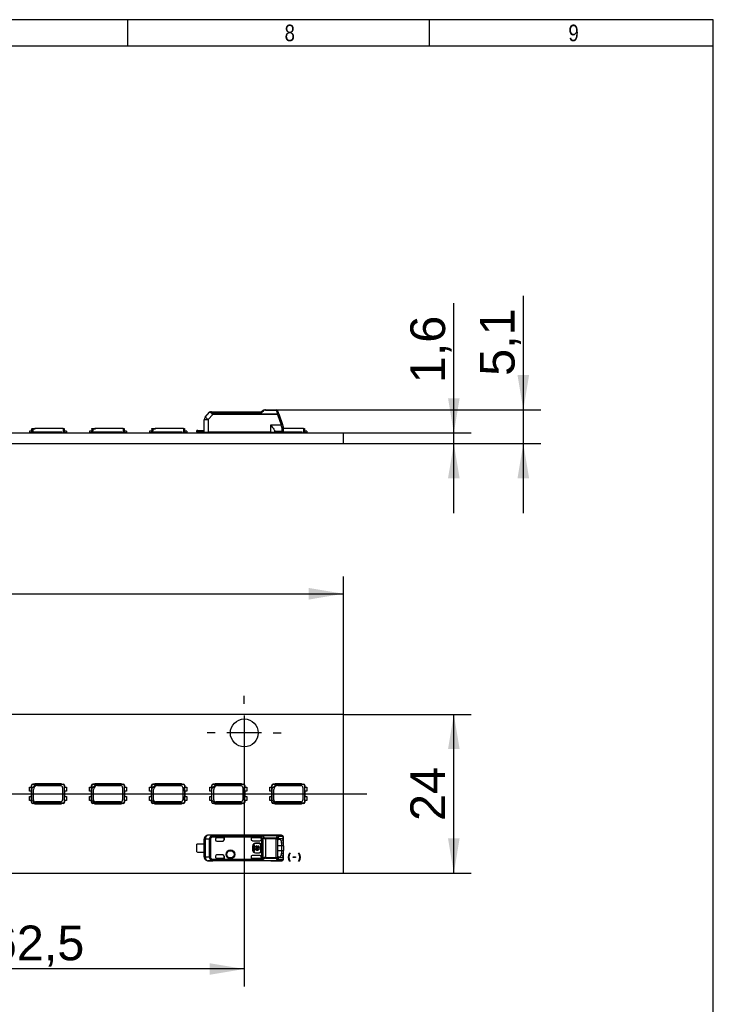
# Model space of a CAD drawing. Header units: millimetres. Extents: x 16 to 406, y 14 to 285.
# Tile 10 of 10: x 301 to 406, y 136 to 285. Entities that reach past the tile are written whole.
import ezdxf
from ezdxf.enums import TextEntityAlignment as Align
from ezdxf.lldxf.tags import DXFTag

# ---------------------------------------------------------------- set-up
doc = ezdxf.new("R2010")
doc.units = ezdxf.units.MM
for name, color, linetype in [('10', 7, 'Continuous'), ('Default', 7, 'Continuous'), ('LINLED_280X24MM_', 7, 'Continuous')]:
    doc.layers.add(name, color=color, linetype=linetype)
doc.styles.add('SEACAD_Arial', font='arial.ttf')
tags = doc.linetypes.add('CENTER2', pattern=[28.575, 19.05, -3.175, 3.175, -3.175]).pattern_tags.tags
tags[10:11] = [DXFTag(74, 4), DXFTag(75, 0), DXFTag(340, '0'), DXFTag(46, 0.0), DXFTag(50, 0.0), DXFTag(44, 0.0), DXFTag(45, 0.0)]
tags[8:9] = [DXFTag(74, 4), DXFTag(75, 0), DXFTag(340, '0'), DXFTag(46, 0.0), DXFTag(50, 0.0), DXFTag(44, 0.0), DXFTag(45, 0.0)]
tags[6:7] = [DXFTag(74, 4), DXFTag(75, 0), DXFTag(340, '0'), DXFTag(46, 0.0), DXFTag(50, 0.0), DXFTag(44, 0.0), DXFTag(45, 0.0)]
tags[4:5] = [DXFTag(74, 4), DXFTag(75, 0), DXFTag(340, '0'), DXFTag(46, 0.0), DXFTag(50, 0.0), DXFTag(44, 0.0), DXFTag(45, 0.0)]
doc.dimstyles.new('ISO', dxfattribs={"dimtxt": 5.25, "dimasz": 5.25, "dimexe": 2.625, "dimexo": 0, "dimgap": 1.3125, "dimtad": 1, "dimtxsty": 'SEACAD_Arial', "dimblk1": '_SE_FILLED', "dimblk2": '_SE_FILLED', "dimsah": 1, "dimcen": 2.625, "dimadec": 0, "dimazin": 0, "dimtfac": 0.5, "dimtdec": 3, "dimtmove": 0, "dimatfit": 3, "dimfxl": 1, "dimarcsym": 0})

# ---------------------------------------------------------------- blocks, each defined once
blk = doc.blocks.new('SEANNOT_GROUP')
at = {"layer": 'Default', "color": 7, "linetype": 'CENTER2'}
blk.add_line((66.29, 167.63), (353.29, 167.63), dxfattribs=at)
blk = doc.blocks.new('SEANNOT_GROUP6')
at = {"layer": 'Default', "color": 7, "linetype": 'CENTER2'}
for p, q in [((334.79, 181.2), (334.79, 182.43)), ((334.79, 179.45), (334.79, 174.2)), ((330.41, 176.83), (329.19, 176.83)), ((337.41, 176.83), (332.16, 176.83)), ((339.16, 176.83), (340.39, 176.83)), ((334.79, 172.45), (334.79, 171.23))]:
    blk.add_line(p, q, dxfattribs=at)
blk = doc.blocks.new('SE')
at = {"layer": 'LINLED_280X24MM_', "color": 7, "linetype": 'Continuous'}
for p, q in [((349.79, 179.63), (69.79, 179.63)), ((349.79, 155.63), (349.79, 179.63)), ((302.33, 168.63), (302.64, 168.63)), ((302.33, 168.03), (302.33, 168.63)), ((302.66, 168.9), (302.63, 168.9)), ((302.63, 168.63), (302.63, 168.9)), ((302.64, 168.03), (302.64, 168.63)), ((302.66, 168.9), (302.66, 168.4)), ((302.66, 168.4), (302.67, 168.41)), ((302.67, 168.41), (303.32, 169.06)), ((302.67, 166.68), (302.67, 168.41)), ((302.83, 169.1), (303.03, 169.1)), ((302.83, 169.07), (302.83, 169.1)), ((303.33, 169.07), (302.83, 169.07)), ((302.93, 166.7), (302.93, 168.26)), ((303.13, 169.15), (303.01, 169.09)), ((303.01, 169.09), (307.24, 169.09)), ((307.13, 169.15), (303.13, 169.15)), ((303.32, 169.06), (303.33, 169.07)), ((303.32, 169.06), (307.43, 169.06)), ((303.53, 168.86), (307.03, 168.86)), ((307.24, 169.09), (307.13, 169.15)), ((307.23, 169.1), (307.43, 169.1)), ((307.33, 168.56), (307.33, 166.7)), ((307.43, 169.06), (307.43, 169.1)), ((307.58, 168.9), (307.63, 168.9)), ((307.58, 168.9), (307.58, 166.35)), ((307.61, 168.63), (307.93, 168.63)), ((307.61, 168.03), (307.61, 168.63)), ((307.63, 168.9), (307.63, 168.63)), ((307.93, 168.63), (307.93, 168.03)), ((311.41, 168.63), (311.72, 168.63)), ((311.41, 168.03), (311.41, 168.63)), ((311.74, 168.9), (311.71, 168.9)), ((311.71, 168.63), (311.71, 168.9)), ((311.72, 168.03), (311.72, 168.63)), ((311.74, 168.9), (311.74, 168.4)), ((311.74, 168.4), (311.75, 168.41)), ((311.75, 168.41), (312.4, 169.06)), ((311.75, 166.68), (311.75, 168.41)), ((311.91, 169.1), (312.11, 169.1)), ((311.91, 169.07), (311.91, 169.1)), ((312.41, 169.07), (311.91, 169.07)), ((312.01, 166.7), (312.01, 168.26)), ((312.21, 169.15), (312.09, 169.09)), ((312.09, 169.09), (316.32, 169.09)), ((316.21, 169.15), (312.21, 169.15)), ((312.4, 169.06), (312.41, 169.07)), ((312.4, 169.06), (316.51, 169.06)), ((312.61, 168.86), (316.11, 168.86)), ((316.32, 169.09), (316.21, 169.15)), ((316.31, 169.1), (316.51, 169.1)), ((316.41, 168.56), (316.41, 166.7)), ((316.51, 169.06), (316.51, 169.1)), ((316.66, 168.9), (316.71, 168.9)), ((316.66, 168.9), (316.66, 166.35)), ((316.69, 168.63), (317.01, 168.63)), ((316.69, 168.03), (316.69, 168.63)), ((316.71, 168.9), (316.71, 168.63)), ((317.01, 168.63), (317.01, 168.03)), ((320.49, 168.63), (320.8, 168.63)), ((320.49, 168.03), (320.49, 168.63)), ((320.82, 168.9), (320.79, 168.9)), ((320.79, 168.63), (320.79, 168.9)), ((320.8, 168.03), (320.8, 168.63)), ((320.82, 168.9), (320.82, 168.4)), ((320.82, 168.4), (320.83, 168.41)), ((320.83, 168.41), (321.48, 169.06)), ((320.83, 166.68), (320.83, 168.41)), ((320.99, 169.1), (321.19, 169.1)), ((320.99, 169.07), (320.99, 169.1)), ((321.49, 169.07), (320.99, 169.07)), ((321.09, 166.7), (321.09, 168.26)), ((321.29, 169.15), (321.17, 169.09)), ((321.17, 169.09), (325.4, 169.09)), ((325.29, 169.15), (321.29, 169.15)), ((321.48, 169.06), (321.49, 169.07)), ((321.48, 169.06), (325.59, 169.06)), ((321.69, 168.86), (325.19, 168.86)), ((325.4, 169.09), (325.29, 169.15)), ((325.39, 169.1), (325.59, 169.1)), ((325.49, 168.56), (325.49, 166.7)), ((325.59, 169.06), (325.59, 169.1)), ((325.74, 168.9), (325.79, 168.9)), ((325.74, 168.9), (325.74, 166.35)), ((325.77, 168.63), (326.09, 168.63)), ((325.77, 168.03), (325.77, 168.63)), ((325.79, 168.9), (325.79, 168.63)), ((326.09, 168.63), (326.09, 168.03)), ((329.57, 168.63), (329.88, 168.63)), ((329.57, 168.03), (329.57, 168.63)), ((329.9, 168.9), (329.87, 168.9)), ((329.87, 168.63), (329.87, 168.9)), ((329.88, 168.03), (329.88, 168.63)), ((329.9, 168.9), (329.9, 168.4)), ((329.9, 168.4), (329.91, 168.41)), ((329.91, 168.41), (330.56, 169.06)), ((329.91, 166.68), (329.91, 168.41)), ((330.07, 169.1), (330.27, 169.1)), ((330.07, 169.07), (330.07, 169.1)), ((330.57, 169.07), (330.07, 169.07)), ((330.17, 166.7), (330.17, 168.26)), ((330.37, 169.15), (330.25, 169.09)), ((330.25, 169.09), (334.48, 169.09)), ((334.37, 169.15), (330.37, 169.15)), ((330.56, 169.06), (330.57, 169.07)), ((330.56, 169.06), (334.67, 169.06)), ((330.77, 168.86), (334.27, 168.86)), ((334.48, 169.09), (334.37, 169.15)), ((334.47, 169.1), (334.67, 169.1)), ((334.57, 168.56), (334.57, 166.7)), ((334.67, 169.06), (334.67, 169.1)), ((334.82, 168.9), (334.87, 168.9)), ((334.82, 168.9), (334.82, 166.35)), ((334.85, 168.63), (335.17, 168.63)), ((334.85, 168.03), (334.85, 168.63)), ((334.87, 168.9), (334.87, 168.63)), ((335.17, 168.63), (335.17, 168.03)), ((338.65, 168.63), (338.96, 168.63)), ((338.65, 168.03), (338.65, 168.63)), ((338.98, 168.9), (338.95, 168.9)), ((338.95, 168.63), (338.95, 168.9)), ((338.96, 168.03), (338.96, 168.63)), ((338.98, 168.9), (338.98, 168.4)), ((338.98, 168.4), (338.99, 168.41)), ((338.99, 168.41), (339.64, 169.06)), ((338.99, 166.68), (338.99, 168.41)), ((339.15, 169.1), (339.35, 169.1)), ((339.15, 169.07), (339.15, 169.1)), ((339.65, 169.07), (339.15, 169.07)), ((339.25, 166.7), (339.25, 168.26)), ((339.45, 169.15), (339.33, 169.09)), ((339.33, 169.09), (343.56, 169.09)), ((343.45, 169.15), (339.45, 169.15)), ((339.64, 169.06), (339.65, 169.07)), ((339.64, 169.06), (343.75, 169.06)), ((339.85, 168.86), (343.35, 168.86)), ((343.56, 169.09), (343.45, 169.15)), ((343.55, 169.1), (343.75, 169.1)), ((343.65, 168.56), (343.65, 166.7)), ((343.75, 169.06), (343.75, 169.1)), ((343.9, 168.9), (343.95, 168.9)), ((343.9, 168.9), (343.9, 166.35)), ((343.93, 168.63), (344.25, 168.63)), ((343.93, 168.03), (343.93, 168.63)), ((343.95, 168.9), (343.95, 168.63)), ((344.25, 168.63), (344.25, 168.03)), ((302.64, 168.03), (302.33, 168.03)), ((302.33, 167.23), (302.64, 167.23)), ((302.33, 166.63), (302.33, 167.23)), ((302.64, 166.63), (302.33, 166.63)), ((302.63, 167.23), (302.63, 168.03)), ((302.63, 166.35), (302.63, 166.63)), ((302.64, 166.63), (302.64, 167.23)), ((302.66, 166.35), (302.66, 166.68)), ((302.66, 166.68), (302.67, 166.68)), ((302.67, 166.68), (303.15, 166.19)), ((307.93, 168.03), (307.61, 168.03)), ((307.61, 167.23), (307.93, 167.23)), ((307.61, 166.63), (307.61, 167.23)), ((307.93, 166.63), (307.61, 166.63)), ((307.63, 168.03), (307.63, 167.23)), ((307.63, 166.63), (307.63, 166.35)), ((307.93, 167.23), (307.93, 166.63)), ((311.72, 168.03), (311.41, 168.03)), ((311.41, 167.23), (311.72, 167.23)), ((311.41, 166.63), (311.41, 167.23)), ((311.72, 166.63), (311.41, 166.63)), ((311.71, 167.23), (311.71, 168.03)), ((311.71, 166.35), (311.71, 166.63)), ((311.72, 166.63), (311.72, 167.23)), ((311.74, 166.35), (311.74, 166.68)), ((311.74, 166.68), (311.75, 166.68)), ((311.75, 166.68), (312.23, 166.19)), ((317.01, 168.03), (316.69, 168.03)), ((316.69, 167.23), (317.01, 167.23)), ((316.69, 166.63), (316.69, 167.23)), ((317.01, 166.63), (316.69, 166.63)), ((316.71, 168.03), (316.71, 167.23)), ((316.71, 166.63), (316.71, 166.35)), ((317.01, 167.23), (317.01, 166.63)), ((320.8, 168.03), (320.49, 168.03)), ((320.49, 167.23), (320.8, 167.23)), ((320.49, 166.63), (320.49, 167.23)), ((320.8, 166.63), (320.49, 166.63)), ((320.79, 167.23), (320.79, 168.03)), ((320.79, 166.35), (320.79, 166.63)), ((320.8, 166.63), (320.8, 167.23)), ((320.82, 166.35), (320.82, 166.68)), ((320.82, 166.68), (320.83, 166.68)), ((320.83, 166.68), (321.31, 166.19)), ((326.09, 168.03), (325.77, 168.03)), ((325.77, 167.23), (326.09, 167.23)), ((325.77, 166.63), (325.77, 167.23)), ((326.09, 166.63), (325.77, 166.63)), ((325.79, 168.03), (325.79, 167.23)), ((325.79, 166.63), (325.79, 166.35)), ((326.09, 167.23), (326.09, 166.63)), ((329.88, 168.03), (329.57, 168.03)), ((329.57, 167.23), (329.88, 167.23)), ((329.57, 166.63), (329.57, 167.23)), ((329.88, 166.63), (329.57, 166.63)), ((329.87, 167.23), (329.87, 168.03)), ((329.87, 166.35), (329.87, 166.63)), ((329.88, 166.63), (329.88, 167.23)), ((329.9, 166.35), (329.9, 166.68)), ((329.9, 166.68), (329.91, 166.68)), ((329.91, 166.68), (330.39, 166.19)), ((335.17, 168.03), (334.85, 168.03)), ((334.85, 167.23), (335.17, 167.23)), ((334.85, 166.63), (334.85, 167.23)), ((335.17, 166.63), (334.85, 166.63)), ((334.87, 168.03), (334.87, 167.23)), ((334.87, 166.63), (334.87, 166.35)), ((335.17, 167.23), (335.17, 166.63)), ((338.96, 168.03), (338.65, 168.03)), ((338.65, 167.23), (338.96, 167.23)), ((338.65, 166.63), (338.65, 167.23)), ((338.96, 166.63), (338.65, 166.63)), ((338.95, 167.23), (338.95, 168.03)), ((338.95, 166.35), (338.95, 166.63)), ((338.96, 166.63), (338.96, 167.23)), ((338.98, 166.35), (338.98, 166.68)), ((338.98, 166.68), (338.99, 166.68)), ((338.99, 166.68), (339.47, 166.19)), ((344.25, 168.03), (343.93, 168.03)), ((343.93, 167.23), (344.25, 167.23)), ((343.93, 166.63), (343.93, 167.23)), ((344.25, 166.63), (343.93, 166.63)), ((343.95, 168.03), (343.95, 167.23)), ((343.95, 166.63), (343.95, 166.35)), ((344.25, 167.23), (344.25, 166.63)), ((302.66, 166.35), (302.63, 166.35)), ((303.16, 166.19), (302.83, 166.19)), ((302.83, 166.19), (302.83, 166.15)), ((303.03, 166.15), (302.83, 166.15)), ((307.24, 166.16), (303.01, 166.16)), ((303.01, 166.16), (303.13, 166.1)), ((303.13, 166.1), (307.13, 166.1)), ((303.15, 166.19), (303.16, 166.19)), ((307.43, 166.19), (303.15, 166.19)), ((307.03, 166.4), (303.23, 166.4)), ((307.13, 166.1), (307.24, 166.16)), ((307.43, 166.15), (307.23, 166.15)), ((307.43, 166.19), (307.43, 166.15)), ((307.58, 166.35), (307.63, 166.35)), ((311.74, 166.35), (311.71, 166.35)), ((312.24, 166.19), (311.91, 166.19)), ((311.91, 166.19), (311.91, 166.15)), ((312.11, 166.15), (311.91, 166.15)), ((316.32, 166.16), (312.09, 166.16)), ((312.09, 166.16), (312.21, 166.1)), ((312.21, 166.1), (316.21, 166.1)), ((312.23, 166.19), (312.24, 166.19)), ((316.51, 166.19), (312.23, 166.19)), ((316.11, 166.4), (312.31, 166.4)), ((316.21, 166.1), (316.32, 166.16)), ((316.51, 166.15), (316.31, 166.15)), ((316.51, 166.19), (316.51, 166.15)), ((316.66, 166.35), (316.71, 166.35)), ((320.82, 166.35), (320.79, 166.35)), ((321.32, 166.19), (320.99, 166.19)), ((320.99, 166.19), (320.99, 166.15)), ((321.19, 166.15), (320.99, 166.15)), ((325.4, 166.16), (321.17, 166.16)), ((321.17, 166.16), (321.29, 166.1)), ((321.29, 166.1), (325.29, 166.1)), ((321.31, 166.19), (321.32, 166.19)), ((325.59, 166.19), (321.31, 166.19)), ((325.19, 166.4), (321.39, 166.4)), ((325.29, 166.1), (325.4, 166.16)), ((325.59, 166.15), (325.39, 166.15)), ((325.59, 166.19), (325.59, 166.15)), ((325.74, 166.35), (325.79, 166.35)), ((329.9, 166.35), (329.87, 166.35)), ((330.4, 166.19), (330.07, 166.19)), ((330.07, 166.19), (330.07, 166.15)), ((330.27, 166.15), (330.07, 166.15)), ((334.48, 166.16), (330.25, 166.16)), ((330.25, 166.16), (330.37, 166.1)), ((330.37, 166.1), (334.37, 166.1)), ((330.39, 166.19), (330.4, 166.19)), ((334.67, 166.19), (330.39, 166.19)), ((334.27, 166.4), (330.47, 166.4)), ((334.37, 166.1), (334.48, 166.16)), ((334.67, 166.15), (334.47, 166.15)), ((334.67, 166.19), (334.67, 166.15)), ((334.82, 166.35), (334.87, 166.35)), ((338.98, 166.35), (338.95, 166.35)), ((339.48, 166.19), (339.15, 166.19)), ((339.15, 166.19), (339.15, 166.15)), ((339.35, 166.15), (339.15, 166.15)), ((343.56, 166.16), (339.33, 166.16)), ((339.33, 166.16), (339.45, 166.1)), ((339.45, 166.1), (343.45, 166.1)), ((339.47, 166.19), (339.48, 166.19)), ((343.75, 166.19), (339.47, 166.19)), ((343.35, 166.4), (339.55, 166.4)), ((343.45, 166.1), (343.56, 166.16)), ((343.75, 166.15), (343.55, 166.15)), ((343.75, 166.19), (343.75, 166.15)), ((343.9, 166.35), (343.95, 166.35)), ((328.74, 160.05), (328.74, 160.78)), ((328.75, 160.76), (328.74, 160.78)), ((328.89, 160.76), (328.75, 160.76)), ((328.75, 158.09), (328.75, 160.76)), ((329.52, 160.75), (328.89, 160.76)), ((328.89, 160.76), (328.89, 158.09)), ((338.79, 161.38), (329.34, 161.38)), ((329.34, 161.38), (329.35, 161.36)), ((330.02, 161.35), (329.35, 161.36)), ((329.52, 158.1), (329.52, 160.75)), ((329.67, 160.75), (329.52, 160.75)), ((329.67, 160.75), (329.67, 158.1)), ((329.81, 161.25), (329.9, 161.08)), ((337.43, 161.26), (329.9, 161.26)), ((329.9, 161.08), (329.9, 161.26)), ((337.37, 161.08), (329.9, 161.08)), ((330.02, 161.35), (339.81, 161.35)), ((330.02, 161.35), (330.02, 161.35)), ((339.81, 161.35), (330.02, 161.35)), ((330.44, 160.78), (330.44, 160.68)), ((331.73, 160.98), (330.64, 160.98)), ((331.74, 160.98), (330.64, 160.98)), ((330.64, 160.98), (330.64, 160.98)), ((331.74, 160.98), (331.73, 160.98)), ((331.73, 160.98), (331.73, 160.68)), ((331.73, 160.68), (331.74, 160.68)), ((331.74, 160.68), (331.74, 160.98)), ((337.17, 160.98), (335.84, 160.98)), ((335.84, 160.98), (335.84, 160.73)), ((337.17, 160.98), (335.84, 160.98)), ((335.84, 160.98), (335.84, 160.98)), ((335.84, 160.98), (335.84, 160.74)), ((335.84, 160.74), (335.84, 160.73)), ((337.17, 160.98), (337.17, 160.98)), ((337.37, 161.06), (337.37, 161.08)), ((337.37, 161.06), (337.37, 160.78)), ((337.37, 160.74), (337.37, 160.78)), ((337.37, 160.74), (337.37, 158.12)), ((337.65, 157.93), (337.65, 160.92)), ((337.99, 160.97), (339.63, 160.97)), ((337.99, 160.84), (337.99, 158.01)), ((339.63, 160.84), (337.99, 160.84)), ((338.79, 161.37), (338.79, 161.38)), ((340.39, 161.37), (338.79, 161.37)), ((339.63, 160.84), (339.63, 160.97)), ((339.63, 160.84), (339.82, 160.84)), ((339.63, 158.01), (339.63, 160.84)), ((340.39, 161.37), (339.81, 161.35)), ((339.81, 161.35), (339.81, 161.35)), ((339.82, 160.84), (339.82, 158.01)), ((339.94, 160.79), (340.11, 160.79)), ((340.58, 161.17), (340, 161.15)), ((340.06, 160.89), (340.01, 160.87)), ((340.06, 160.89), (340.39, 160.89)), ((340.11, 160.79), (340.39, 160.89)), ((340.68, 160.57), (340.68, 161.13)), ((340.74, 160.22), (340.74, 160.97)), ((327.64, 158.85), (327.64, 160)), ((327.79, 160.05), (328.74, 160.05)), ((328.74, 160.05), (328.74, 158.8)), ((330.64, 160.48), (331.54, 160.48)), ((336.04, 160.54), (337.17, 160.54)), ((336.07, 159.73), (336.04, 159.73)), ((336.04, 159.73), (336.04, 159.13)), ((336.07, 159.73), (336.07, 159.13)), ((336.32, 159.92), (336.19, 159.92)), ((336.19, 159.92), (336.19, 158.93)), ((336.32, 159.49), (336.32, 159.92)), ((336.42, 159.49), (336.32, 159.49)), ((336.32, 158.93), (336.32, 159.36)), ((336.32, 159.36), (336.42, 159.36)), ((336.47, 160.15), (336.47, 160.13)), ((337.07, 160.15), (336.47, 160.15)), ((337.07, 160.13), (336.47, 160.13)), ((336.96, 159.49), (336.55, 159.49)), ((336.55, 159.36), (336.96, 159.36)), ((336.67, 159.63), (336.67, 159.75)), ((336.84, 159.75), (336.84, 159.63)), ((337.07, 160.13), (337.07, 160.15)), ((337.19, 159.49), (337.09, 159.49)), ((337.09, 159.36), (337.19, 159.36)), ((337.19, 159.36), (337.19, 159.49)), ((337.3, 159.93), (337.27, 159.93)), ((337.27, 158.93), (337.27, 159.93)), ((337.3, 158.93), (337.3, 159.93)), ((339.84, 158.58), (339.84, 160.28)), ((340.44, 159.78), (339.84, 159.78)), ((340.39, 160.5), (340.68, 160.57)), ((340.74, 160.22), (340.44, 160.18)), ((340.44, 160.18), (340.44, 159.78)), ((340.74, 159.78), (340.44, 159.78)), ((340.44, 159.78), (340.44, 159.08)), ((340.74, 159.78), (340.74, 160.22)), ((340.74, 159.78), (340.74, 159.08)), ((327.79, 158.8), (328.74, 158.8)), ((328.74, 158.08), (328.74, 158.8)), ((328.74, 158.08), (328.75, 158.09)), ((328.75, 158.09), (328.89, 158.09)), ((328.89, 158.09), (329.52, 158.1)), ((329.52, 158.1), (329.67, 158.1)), ((329.9, 157.77), (329.81, 157.61)), ((329.9, 157.77), (337.37, 157.77)), ((329.9, 157.59), (329.9, 157.77)), ((330.44, 158.18), (330.44, 158.07)), ((331.54, 158.38), (330.64, 158.38)), ((330.64, 157.87), (330.64, 157.87)), ((330.64, 157.87), (331.74, 157.87)), ((331.73, 157.87), (330.64, 157.87)), ((331.74, 158.18), (331.73, 158.18)), ((331.73, 158.18), (331.73, 157.87)), ((331.74, 157.87), (331.73, 157.87)), ((331.74, 157.87), (331.74, 158.18)), ((335.84, 158.12), (335.84, 157.87)), ((335.84, 158.12), (335.84, 158.12)), ((335.84, 158.12), (335.84, 157.87)), ((337.17, 157.87), (335.84, 157.87)), ((335.84, 157.87), (335.84, 157.87)), ((337.17, 157.87), (335.84, 157.87)), ((336.04, 159.13), (336.07, 159.13)), ((337.17, 158.32), (336.04, 158.32)), ((336.19, 158.93), (336.32, 158.93)), ((336.47, 158.73), (336.47, 158.7)), ((336.47, 158.73), (337.07, 158.73)), ((336.47, 158.7), (337.07, 158.7)), ((337.07, 158.7), (337.07, 158.73)), ((337.17, 157.87), (337.17, 157.87)), ((337.27, 158.93), (337.3, 158.93)), ((337.37, 158.07), (337.37, 158.12)), ((337.37, 158.07), (337.37, 157.79)), ((337.99, 158.01), (339.63, 158.01)), ((337.99, 158.01), (337.99, 157.89)), ((337.99, 157.89), (339.63, 157.89)), ((339.63, 158.01), (339.82, 158.01)), ((339.63, 157.89), (339.63, 158.01)), ((339.84, 159.08), (340.44, 159.08)), ((340.11, 158.06), (339.94, 158.07)), ((339.99, 157.99), (340.06, 157.96)), ((340, 157.7), (340.58, 157.69)), ((340.39, 157.96), (340.06, 157.96)), ((340.39, 157.96), (340.11, 158.06)), ((340.68, 158.28), (340.39, 158.36)), ((340.44, 159.08), (340.74, 159.08)), ((340.44, 159.08), (340.44, 158.67)), ((340.44, 158.67), (340.74, 158.63)), ((340.68, 157.73), (340.68, 158.28)), ((340.74, 158.63), (340.74, 159.08)), ((340.74, 157.88), (340.74, 158.63)), ((341.65, 158.64), (341.73, 158.64)), ((342.17, 157.98), (342.17, 158.1)), ((342.17, 158.1), (342.52, 158.1)), ((342.52, 157.98), (342.17, 157.98)), ((342.52, 158.1), (342.52, 157.98)), ((342.99, 158.64), (343.07, 158.64)), ((329.35, 157.49), (329.34, 157.48)), ((338.79, 157.48), (329.34, 157.48)), ((329.35, 157.49), (330.02, 157.5)), ((329.9, 157.59), (337.43, 157.59)), ((339.81, 157.51), (330.02, 157.51)), ((330.02, 157.51), (330.02, 157.5)), ((339.81, 157.5), (330.02, 157.5)), ((338.79, 157.48), (338.79, 157.49)), ((338.79, 157.49), (340.39, 157.49)), ((339.81, 157.5), (339.81, 157.51)), ((339.81, 157.5), (340.39, 157.49)), ((341.73, 157.44), (341.65, 157.44)), ((343.07, 157.44), (342.99, 157.44)), ((69.79, 155.63), (349.79, 155.63))]:
    blk.add_line(p, q, dxfattribs=at)
for centre, radius in [((334.79, 176.83), 2.1), ((332.69, 158.48), 0.657), ((332.69, 158.48), 0.586), ((332.69, 158.48), 0.552), ((332.69, 158.48), 0.55)]:
    blk.add_circle(centre, radius, dxfattribs=at)
for centre, radius, start, end in [((302.83, 168.9), 0.2, 90, 180), ((302.83, 168.9), 0.166, 90, 180), ((303.53, 168.26), 0.6, 90, 180), ((307.03, 168.56), 0.3, 0, 90), ((307.43, 168.9), 0.2, 0, 90), ((307.43, 168.9), 0.157, 0, 90), ((311.91, 168.9), 0.2, 90, 180), ((311.91, 168.9), 0.166, 90, 180), ((312.61, 168.26), 0.6, 90, 180), ((316.11, 168.56), 0.3, 0, 90), ((316.51, 168.9), 0.2, 0, 90), ((316.51, 168.9), 0.157, 0, 90), ((320.99, 168.9), 0.2, 90, 180), ((320.99, 168.9), 0.166, 90, 180), ((321.69, 168.26), 0.6, 90, 180), ((325.19, 168.56), 0.3, 0, 90), ((325.59, 168.9), 0.2, 0, 90), ((325.59, 168.9), 0.157, 0, 90), ((330.07, 168.9), 0.2, 90, 180), ((330.07, 168.9), 0.166, 90, 180), ((330.77, 168.26), 0.6, 90, 180), ((334.27, 168.56), 0.3, 0, 90), ((334.67, 168.9), 0.2, 0, 90), ((334.67, 168.9), 0.157, 0, 90), ((339.15, 168.9), 0.2, 90, 180), ((339.15, 168.9), 0.166, 90, 180), ((339.85, 168.26), 0.6, 90, 180), ((343.35, 168.56), 0.3, 0, 90), ((343.75, 168.9), 0.2, 0, 90), ((343.75, 168.9), 0.157, 0, 90), ((303.23, 166.7), 0.3, 180, 270), ((307.03, 166.7), 0.3, 270, 0), ((312.31, 166.7), 0.3, 180, 270), ((316.11, 166.7), 0.3, 270, 0), ((321.39, 166.7), 0.3, 180, 270), ((325.19, 166.7), 0.3, 270, 0), ((330.47, 166.7), 0.3, 180, 270), ((334.27, 166.7), 0.3, 270, 0), ((339.55, 166.7), 0.3, 180, 270), ((343.35, 166.7), 0.3, 270, 0), ((302.83, 166.35), 0.2, 180, 270), ((302.83, 166.35), 0.166, 180, 270), ((307.43, 166.35), 0.157, 270, 0), ((307.43, 166.35), 0.2, 270, 0), ((311.91, 166.35), 0.2, 180, 270), ((311.91, 166.35), 0.166, 180, 270), ((316.51, 166.35), 0.157, 270, 0), ((316.51, 166.35), 0.2, 270, 0), ((320.99, 166.35), 0.2, 180, 270), ((320.99, 166.35), 0.166, 180, 270), ((325.59, 166.35), 0.157, 270, 0), ((325.59, 166.35), 0.2, 270, 0), ((330.07, 166.35), 0.2, 180, 270), ((330.07, 166.35), 0.166, 180, 270), ((334.67, 166.35), 0.157, 270, 0), ((334.67, 166.35), 0.2, 270, 0), ((339.15, 166.35), 0.2, 180, 270), ((339.15, 166.35), 0.166, 180, 270), ((343.75, 166.35), 0.157, 270, 0), ((343.75, 166.35), 0.2, 270, 0), ((329.35, 160.76), 0.6, 90.167, 179.9956), ((330.1, 160.74), 0.581, 119.4693, 178.8718), ((329.89, 161.05), 0.213, 87.5505, 111.0353), ((330.64, 160.68), 0.2, 180, 270), ((338.2, 160.91), 0.848, 155.6644, 168.4196), ((336.87, 159.73), 1.42, 56.4894, 69.3201), ((336.95, 160.07), 1.28, 50.5835, 68.1417), ((338.03, 160.74), 0.416, 128.9401, 154.2407), ((338, 161.68), 0.835, 245.1137, 269.2196), ((338.01, 161.33), 0.364, 227.612, 267.059), ((419.45, 160.88), 81.46, 179.9391, 180.0276), ((340.89, 160.68), 1.29, 156.613, 167.1304), ((339.6, 160.72), 0.249, 29.2644, 83.1817), ((340.09, 161.04), 0.409, 132.1604, 158.7603), ((339.65, 160.94), 0.262, 19.7328, 77.0452), ((339.79, 161.14), 0.207, 3.1147, 84.8366), ((340.72, 160.59), 0.934, 152.0817, 164.248), ((340.2, 160.87), 0.346, 126.1297, 153.8377), ((340.39, 161.17), 0.195, 358.48, 88.0009), ((340.39, 161.03), 0.333, 46.0436, 90.8272), ((327.79, 159.8), 0.25, 90, 126.8699), ((336.47, 159.73), 0.426, 90, 180), ((336.47, 159.73), 0.4, 90, 180), ((336.75, 159.43), 0.337, 104.2042, 168.6727), ((336.75, 159.43), 0.337, 191.3273, 348.6727), ((336.75, 159.43), 0.217, 112.432, 162.2153), ((336.75, 159.43), 0.217, 197.7847, 342.2153), ((336.75, 159.43), 0.337, 11.3273, 75.7958), ((336.75, 159.43), 0.217, 17.7847, 67.568), ((337.07, 159.93), 0.226, 0, 90), ((337.07, 159.93), 0.2, 0, 90), ((339.46, 160.21), 0.978, 358.2685, 17.0288), ((340.01, 160.28), 0.731, 355.7732, 23.7808), ((327.79, 159.05), 0.25, 233.1301, 270), ((329.35, 158.09), 0.6, 180.0044, 269.8384), ((330.1, 158.11), 0.583, 181.2452, 240.4151), ((330.64, 158.18), 0.2, 90, 180), ((336.47, 159.13), 0.426, 180, 270), ((336.47, 159.13), 0.4, 180, 270), ((337.07, 158.93), 0.2, 270, 360), ((337.07, 158.93), 0.226, 270, 360), ((336.88, 159.09), 1.39, 290.5131, 303.6749), ((337.84, 157.83), 0.473, 186.7859, 209.799), ((336.94, 158.8), 1.3, 292.115, 309.3324), ((338, 157.18), 0.829, 90.6937, 114.971), ((338.01, 157.52), 0.368, 93.1487, 132.1797), ((339.6, 158.13), 0.249, 276.8298, 330.7248), ((340.89, 158.17), 1.29, 192.8599, 203.4072), ((339.65, 157.92), 0.262, 282.9533, 340.2794), ((339.79, 157.71), 0.207, 275.1481, 356.892), ((340.72, 158.26), 0.934, 195.7622, 207.9319), ((340.2, 157.98), 0.346, 206.1713, 233.8588), ((339.32, 158.66), 1.11, 344.1252, 0.5827), ((340.39, 157.68), 0.195, 272.0033, 1.5118), ((340.51, 157.7), 0.167, 312.1314, 8.1609), ((340.01, 158.58), 0.733, 336.2191, 4.1962), ((342.35, 158.04), 0.924, 139.5021, 220.4979), ((342.62, 158.04), 1.07, 145.8675, 214.1325), ((342.1, 158.04), 1.07, 325.859, 34.1411), ((342.37, 158.04), 0.924, 319.5015, 40.4985), ((329.89, 157.8), 0.213, 248.9631, 272.4493), ((340.09, 157.81), 0.408, 201.2415, 227.861), ((340.39, 157.82), 0.333, 269.1673, 313.9832)]:
    blk.add_arc(centre, radius, start, end, dxfattribs=at)
for centre, major_axis, ratio, start_param, end_param in [((329.34, 160.78), (0.424, -0.424), 0.999924, 2.349833, 3.926953), ((329.35, 160.76), (0.006, 0.6), 0.766027, 0.015856, 1.578763), ((330.64, 160.78), (0, -0.2), 0.999994, 3.141593, 4.712389), ((330.64, 160.78), (0, -0.2), 0.999994, 3.141593, 4.712389), ((331.53, 160.68), (-0.2, 0), 0.999848, 1.570796, 3.141593), ((331.54, 160.68), (-0.2, 0), 0.999848, 1.570796, 3.141593), ((336.04, 160.74), (0.141, -0.141), 0.999695, 3.926839, 5.497939), ((336.04, 160.73), (0.141, -0.141), 0.999695, 3.9588, 4.712389), ((337.17, 160.78), (0, -0.2), 0.999994, 1.570796, 3.141593), ((337.17, 160.78), (0, -0.2), 0.999994, 1.570796, 3.141593), ((337.17, 160.74), (0, -0.2), 0.999848, 0, 1.570796), ((338.79, 160.78), (0, 0.6), 0.999962, 6.103357, 6.283185), ((339.81, 161.15), (-0.005, 0.2), 0.939661, 4.689876, 6.257716), ((340.58, 160.26), (-0.001, -0.902), 0.342128, 2.840741, 3.150375), ((340.49, 161.13), (-0.134, -0.148), 0.8975, 2.254603, 3.141227), ((340.54, 160.97), (-0.2, 0), 0.754543, 3.141567, 3.269979), ((329.34, 158.08), (0.424, 0.424), 0.999924, 2.356233, 3.933355), ((329.35, 158.09), (-0.006, 0.6), 0.766027, 1.56283, 3.125796), ((330.64, 158.07), (0, 0.2), 0.999994, 1.570796, 3.141593), ((330.64, 158.07), (0, 0.2), 0.999994, 1.570796, 3.141593), ((331.53, 158.18), (-0.2, 0), 0.999848, 3.141593, 4.712389), ((331.54, 158.18), (-0.2, 0), 0.999848, 3.141593, 4.712389), ((336.04, 158.12), (0.141, 0.141), 0.999695, 0.785246, 2.356347), ((336.04, 158.12), (0.141, 0.141), 0.999695, 1.570796, 2.343651), ((337.17, 158.12), (0, 0.2), 0.999848, 4.712389, 6.283185), ((337.17, 158.07), (0, 0.2), 0.999994, 3.140535, 4.712389), ((337.17, 158.07), (0, 0.2), 0.999994, 3.140004, 4.712389), ((339.81, 157.7), (0.005, 0.2), 0.939661, 3.16702, 4.734915), ((340.58, 158.59), (0, 0.9), 0.34204, 3.132977, 3.443088), ((340.54, 157.88), (0.2, 0), 0.754543, 6.092026, 6.283031), ((338.79, 158.08), (0, 0.6), 0.999962, 3.141593, 3.321417)]:
    blk.add_ellipse(centre, major_axis=major_axis, ratio=ratio, start_param=start_param, end_param=end_param, dxfattribs=at)
for points, degree in [([(329.9, 161.08), (329.85, 161.06), (329.77, 161), (329.69, 160.88), (329.67, 160.8), (329.67, 160.75)], 3), ([(329.67, 158.1), (329.67, 158.06), (329.69, 157.97), (329.77, 157.86), (329.85, 157.8), (329.9, 157.77)], 3), ([(337.37, 157.77), (337.37, 157.77), (337.37, 157.78), (337.37, 157.78), (337.37, 157.79), (337.37, 157.79)], 3), ([(340.68, 158.28), (340.56, 157.96), (340.39, 157.96)], 2)]:
    blk.add_open_spline(points, degree=degree, dxfattribs=at)
for points, degree, knots in [([(329.81, 161.25), (329.82, 161.26), (329.83, 161.29), (329.86, 161.31), (329.89, 161.33), (329.94, 161.35), (330, 161.35), (330.02, 161.35)], 3, [0, 0, 0, 0, 0.225106, 0.406821, 0.546306, 0.765172, 1, 1, 1, 1]), ([(330.02, 161.35), (330.01, 161.35), (329.99, 161.35), (329.96, 161.34), (329.94, 161.33), (329.92, 161.32), (329.91, 161.31), (329.9, 161.29), (329.9, 161.27), (329.9, 161.26)], 3, [0, 0, 0, 0, 0.110474, 0.221192, 0.340028, 0.473427, 0.625996, 0.800833, 1, 1, 1, 1]), ([(339.84, 160.28), (339.84, 160.53), (339.91, 160.71), (339.97, 160.89), (340.06, 160.89)], 2, [0, 0, 0, 0.5, 0.5, 1, 1, 1]), ([(340.39, 160.5), (340.38, 160.52), (340.36, 160.56), (340.33, 160.62), (340.29, 160.68), (340.25, 160.72), (340.21, 160.76), (340.16, 160.78), (340.13, 160.79), (340.11, 160.79)], 3, [0, 0, 0, 0, 0.117572, 0.243562, 0.37798, 0.520832, 0.672119, 0.831843, 1, 1, 1, 1]), ([(340.39, 160.89), (340.47, 160.89), (340.55, 160.81), (340.62, 160.72), (340.68, 160.57)], 2, [0, 0, 0, 0.5, 0.5, 1, 1, 1]), ([(340.73, 161.07), (340.72, 161.1), (340.71, 161.15), (340.68, 161.22), (340.65, 161.25), (340.64, 161.26)], 3, [0.2425454, 0.2425454, 0.2425454, 0.2425454, 0.5367614, 0.7793439, 0.9318102, 0.9318102, 0.9318102, 0.9318102]), ([(340.74, 160.97), (340.74, 160.99), (340.73, 161.02), (340.72, 161.06), (340.71, 161.1), (340.69, 161.12), (340.68, 161.13)], 3, [0, 0, 0, 0, 0.244652, 0.491458, 0.742562, 1, 1, 1, 1]), ([(340.06, 157.96), (339.97, 157.97), (339.91, 158.15), (339.84, 158.32), (339.84, 158.58)], 2, [0, 0, 0, 0.5, 0.5, 1, 1, 1]), ([(340.11, 158.06), (340.11, 158.06), (340.14, 158.06), (340.19, 158.08), (340.26, 158.14), (340.33, 158.23), (340.37, 158.31), (340.39, 158.35)], 3, [0, 0, 0, 0, 0.000046, 0.262507, 0.516593, 0.762391, 1, 1, 1, 1]), ([(340.62, 157.58), (340.64, 157.6), (340.67, 157.63), (340.71, 157.7), (340.72, 157.75), (340.73, 157.79)], 3, [0, 0, 0, 0, 0.222364, 0.4647431, 0.7741621, 0.7741621, 0.7741621, 0.7741621]), ([(340.68, 157.73), (340.68, 157.73), (340.7, 157.75), (340.72, 157.77), (340.73, 157.81), (340.74, 157.84), (340.74, 157.87), (340.74, 157.88)], 3, [0, 0, 0, 0, 0.20636, 0.408491, 0.607418, 0.804218, 1, 1, 1, 1]), ([(330.02, 157.5), (330.01, 157.5), (329.98, 157.5), (329.94, 157.51), (329.91, 157.51), (329.88, 157.53), (329.84, 157.55), (329.82, 157.59), (329.81, 157.61)], 3, [0, 0, 0, 0, 0.120723, 0.235221, 0.34634, 0.457185, 0.682198, 1, 1, 1, 1]), ([(329.9, 157.59), (329.9, 157.58), (329.9, 157.56), (329.92, 157.53), (329.94, 157.52), (329.98, 157.51), (330.01, 157.51), (330.02, 157.51)], 3, [0, 0, 0, 0, 0.272042, 0.497908, 0.684926, 0.845835, 1, 1, 1, 1])]:
    blk.add_open_spline(points, degree=degree, knots=knots, dxfattribs=at)
blk.add_rational_spline([(337.77, 157.79), (337.72, 157.82), (337.68, 157.88), (337.65, 157.93)], [1.03323215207, 0.973772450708, 0.994102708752, 1.0942229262], degree=3, dxfattribs=at)
blk = doc.blocks.new('SE1')
at = {"layer": 'LINLED_280X24MM_', "color": 7, "linetype": 'Continuous'}
for p, q in [((328.89, 224.53), (329.52, 225.27)), ((329.35, 224.15), (330.02, 224.95)), ((329.67, 225.34), (329.9, 225.34)), ((329.9, 225.34), (337.37, 225.34)), ((329.9, 225.23), (329.9, 225.34)), ((329.9, 225.23), (337.43, 225.23)), ((339.81, 224.99), (330.02, 224.99)), ((330.02, 224.99), (330.02, 224.95)), ((339.81, 224.95), (330.02, 224.95)), ((337.65, 225.54), (337.37, 225.34)), ((337.99, 225.64), (339.63, 225.64)), ((337.99, 225.64), (337.99, 225.6)), ((337.99, 225.6), (339.63, 225.6)), ((339.63, 225.6), (339.63, 225.64)), ((339.81, 224.95), (339.81, 224.99)), ((339.81, 224.95), (340.39, 223.35)), ((339.89, 225.31), (339.82, 225.51)), ((340, 225.01), (339.89, 225.31)), ((340, 225.01), (340.58, 223.42)), ((340.06, 224.84), (340.39, 223.94)), ((328.74, 222.24), (328.75, 224.15)), ((329.35, 224.15), (329.34, 222.24)), ((338.79, 222.24), (338.79, 223.35)), ((338.79, 223.35), (340.39, 223.35)), ((340.68, 223.16), (340.58, 223.42)), ((69.79, 222.14), (349.79, 222.14)), ((302.64, 222.39), (302.33, 222.39)), ((302.33, 222.39), (302.33, 222.14)), ((302.63, 222.14), (302.33, 222.14)), ((302.66, 222.69), (302.63, 222.14)), ((302.66, 222.69), (302.67, 222.84)), ((302.66, 222.69), (302.83, 222.69)), ((302.67, 222.84), (303.15, 222.84)), ((303.16, 222.69), (302.83, 222.69)), ((302.83, 222.69), (302.83, 222.14)), ((303.03, 222.14), (303.01, 222.29)), ((303.01, 222.29), (303.13, 222.29)), ((303.13, 222.29), (307.13, 222.29)), ((303.13, 222.29), (303.13, 222.14)), ((303.15, 222.84), (303.16, 222.69)), ((307.43, 222.84), (303.15, 222.84)), ((307.13, 222.29), (307.24, 222.29)), ((307.13, 222.29), (307.13, 222.14)), ((307.23, 222.14), (307.24, 222.29)), ((307.43, 222.84), (307.58, 222.84)), ((307.43, 222.84), (307.43, 222.14)), ((307.58, 222.84), (307.63, 222.14)), ((307.93, 222.39), (307.61, 222.39)), ((307.93, 222.14), (307.63, 222.14)), ((307.93, 222.39), (307.93, 222.14)), ((311.72, 222.39), (311.41, 222.39)), ((311.41, 222.39), (311.41, 222.14)), ((311.71, 222.14), (311.41, 222.14)), ((311.74, 222.69), (311.71, 222.14)), ((311.74, 222.69), (311.75, 222.84)), ((311.74, 222.69), (311.91, 222.69)), ((311.75, 222.84), (312.23, 222.84)), ((312.24, 222.69), (311.91, 222.69)), ((311.91, 222.69), (311.91, 222.14)), ((312.11, 222.14), (312.09, 222.29)), ((312.09, 222.29), (312.21, 222.29)), ((312.21, 222.29), (316.21, 222.29)), ((312.21, 222.29), (312.21, 222.14)), ((312.23, 222.84), (312.24, 222.69)), ((316.51, 222.84), (312.23, 222.84)), ((316.21, 222.29), (316.32, 222.29)), ((316.21, 222.29), (316.21, 222.14)), ((316.31, 222.14), (316.32, 222.29)), ((316.51, 222.84), (316.66, 222.84)), ((316.51, 222.84), (316.51, 222.14)), ((316.66, 222.84), (316.71, 222.14)), ((317.01, 222.39), (316.69, 222.39)), ((317.01, 222.14), (316.71, 222.14)), ((317.01, 222.39), (317.01, 222.14)), ((320.8, 222.39), (320.49, 222.39)), ((320.49, 222.39), (320.49, 222.14)), ((320.79, 222.14), (320.49, 222.14)), ((320.82, 222.69), (320.79, 222.14)), ((320.82, 222.69), (320.83, 222.84)), ((320.82, 222.69), (320.99, 222.69)), ((320.83, 222.84), (321.31, 222.84)), ((321.32, 222.69), (320.99, 222.69)), ((320.99, 222.69), (320.99, 222.14)), ((321.19, 222.14), (321.17, 222.29)), ((321.17, 222.29), (321.29, 222.29)), ((321.29, 222.29), (325.29, 222.29)), ((321.29, 222.29), (321.29, 222.14)), ((321.31, 222.84), (321.32, 222.69)), ((325.59, 222.84), (321.31, 222.84)), ((325.29, 222.29), (325.4, 222.29)), ((325.29, 222.29), (325.29, 222.14)), ((325.39, 222.14), (325.4, 222.29)), ((325.59, 222.84), (325.74, 222.84)), ((325.59, 222.84), (325.59, 222.14)), ((325.74, 222.84), (325.79, 222.14)), ((326.09, 222.39), (325.77, 222.39)), ((326.09, 222.14), (325.79, 222.14)), ((326.09, 222.39), (326.09, 222.14)), ((327.79, 222.49), (327.64, 222.49)), ((327.64, 222.29), (327.64, 222.49)), ((327.64, 222.29), (327.64, 222.19)), ((329.69, 222.19), (327.64, 222.19)), ((327.79, 222.49), (328.74, 222.49)), ((327.79, 222.49), (327.79, 222.34)), ((328.74, 222.34), (327.79, 222.34)), ((328.74, 222.24), (329.34, 222.24)), ((338.79, 222.24), (329.34, 222.24)), ((329.57, 222.19), (329.57, 222.14)), ((329.87, 222.14), (329.57, 222.14)), ((329.87, 222.22), (329.87, 222.14)), ((330.07, 222.24), (330.07, 222.14)), ((330.27, 222.14), (330.25, 222.24)), ((330.37, 222.24), (330.37, 222.14)), ((334.37, 222.24), (334.37, 222.14)), ((334.47, 222.14), (334.48, 222.24)), ((334.67, 222.24), (334.67, 222.14)), ((334.86, 222.24), (334.87, 222.14)), ((335.17, 222.14), (334.87, 222.14)), ((335.17, 222.24), (335.17, 222.14)), ((337.43, 222.24), (337.43, 222.23)), ((337.64, 222.19), (338.26, 222.19)), ((338.26, 222.19), (338.26, 222.24)), ((338.26, 222.19), (338.34, 222.19)), ((338.39, 222.24), (338.34, 222.19)), ((338.34, 222.19), (338.99, 222.19)), ((338.65, 222.19), (338.65, 222.14)), ((338.95, 222.14), (338.65, 222.14)), ((338.79, 222.24), (339.39, 222.24)), ((338.95, 222.19), (338.95, 222.14)), ((338.99, 222.24), (338.99, 222.19)), ((340.69, 222.19), (338.99, 222.19)), ((339.15, 222.19), (339.15, 222.14)), ((339.35, 222.14), (339.34, 222.19)), ((339.39, 222.24), (339.39, 222.43)), ((340.54, 222.34), (339.39, 222.34)), ((340.54, 222.34), (339.39, 222.34)), ((339.45, 222.19), (339.45, 222.14)), ((340.49, 223.03), (340.51, 223.03)), ((340.54, 222.34), (340.54, 222.69)), ((340.69, 222.41), (340.69, 222.29)), ((340.69, 222.29), (343.45, 222.29)), ((340.69, 222.19), (340.69, 222.29)), ((340.74, 222.82), (340.73, 222.82)), ((343.75, 222.84), (340.74, 222.84)), ((340.74, 222.54), (340.74, 222.82)), ((341.43, 222.14), (341.43, 222.14)), ((341.73, 222.14), (341.73, 222.14)), ((342.52, 222.14), (342.17, 222.14)), ((342.17, 222.14), (342.17, 222.14)), ((342.52, 222.14), (342.52, 222.14)), ((342.99, 222.14), (342.99, 222.14)), ((343.07, 222.14), (343.07, 222.14)), ((343.29, 222.14), (343.29, 222.14)), ((343.45, 222.29), (343.56, 222.29)), ((343.45, 222.29), (343.45, 222.14)), ((343.55, 222.14), (343.56, 222.29)), ((343.75, 222.84), (343.9, 222.84)), ((343.75, 222.84), (343.75, 222.14)), ((343.9, 222.84), (343.95, 222.14)), ((344.25, 222.39), (343.93, 222.39)), ((344.25, 222.14), (343.95, 222.14)), ((344.25, 222.39), (344.25, 222.14)), ((349.79, 220.54), (349.79, 222.14)), ((69.79, 220.54), (349.79, 220.54))]:
    blk.add_line(p, q, dxfattribs=at)
for centre, radius, start, end in [((329.67, 225.14), 0.2, 90.0001, 139.9999), ((329.67, 225.15), 0.187, 96.8263, 142.2651), ((331.02, 232.48), 7.37, 258.2392, 260.5742), ((329.81, 229.15), 3.81, 268.0092, 271.2188), ((329.93, 224.8), 0.432, 94.4698, 106.0573), ((315.2, 252.15), 34.91, 309.5578, 310.2756), ((337.99, 225.04), 0.6, 114.8241, 124.5074), ((337.95, 225.12), 0.513, 108.749, 124.9759), ((337.99, 225.04), 0.6, 90, 111.8653), ((338, 225.24), 0.357, 90.9572, 130.6142), ((339.63, 225.44), 0.2, 20.0006, 89.9999), ((442.63, 256.18), 107.44, 196.5358, 196.6733), ((441.1, 255.32), 105.73, 196.4674, 196.6699), ((329.35, 224.14), 0.6, 140, 179.5), ((342.48, 217.77), 5.96, 108.5546, 110.4736), ((259.22, 199.5), 84.6, 16.1434, 16.3712), ((339.74, 222.82), 1, 0.0046, 19.994), ((327.79, 222.09), 0.25, 90, 126.8699), ((329.69, 222.79), 0.6, 270, 293.5565), ((337.64, 222.79), 0.6, 246.4435, 249.7036), ((337.64, 222.79), 0.6, 249.7036, 270), ((339.31, 222.69), 1.23, 359.9593, 16.0988), ((340.54, 222.54), 0.2, 270, 0), ((340.54, 222.09), 0.25, 53.1301, 90)]:
    blk.add_arc(centre, radius, start, end, dxfattribs=at)
for centre, major_axis, ratio, start_param, end_param in [((339.81, 224.95), (0.188, 0.068), 0.0082, 0, 1.567895), ((329.35, 224.14), (0.6, -0.005), 0.008726, 1.573617, 3.141593), ((329.35, 224.14), (-0.46, 0.386), 0.006685, 4.720219, 6.283185), ((340.54, 222.82), (0.2, 0), 0.65625, 4.712389, 6.283031)]:
    blk.add_ellipse(centre, major_axis=major_axis, ratio=ratio, start_param=start_param, end_param=end_param, dxfattribs=at)
for points in [[(329.66, 225.34), (329.65, 225.34), (329.65, 225.34), (329.65, 225.34)], [(329.9, 225.34), (329.89, 225.34), (329.89, 225.34), (329.88, 225.34)], [(339.89, 225.31), (339.88, 225.35), (339.79, 225.37), (339.71, 225.35)]]:
    blk.add_open_spline(points, degree=3, dxfattribs=at)
for points, knots in [([(329.88, 225.34), (329.87, 225.34), (329.86, 225.32), (329.83, 225.28), (329.82, 225.25), (329.81, 225.21)], [0.1149595, 0.1149595, 0.1149595, 0.1149595, 0.5, 0.5, 1, 1, 1, 1]), ([(330.02, 224.95), (330, 224.96), (329.94, 224.98), (329.85, 225.07), (329.83, 225.15), (329.81, 225.21)], [0, 0, 0, 0, 0.235372, 0.457314, 1, 1, 1, 1]), ([(329.9, 225.23), (329.9, 225.21), (329.9, 225.16), (329.92, 225.1), (329.94, 225.05), (329.98, 225.01), (330.01, 225), (330.02, 224.99)], [0, 0, 0, 0, 0.272042, 0.497908, 0.684926, 0.845835, 1, 1, 1, 1]), ([(337.43, 225.23), (337.43, 225.24), (337.42, 225.27), (337.4, 225.3), (337.39, 225.32), (337.38, 225.33), (337.38, 225.34), (337.37, 225.34), (337.37, 225.34)], [0, 0, 0, 0, 0.20474, 0.394141, 0.568268, 0.727202, 0.87106, 1, 1, 1, 1]), ([(339.63, 225.6), (339.67, 225.6), (339.72, 225.6), (339.78, 225.57), (339.81, 225.54), (339.82, 225.51)], [0, 0, 0, 0, 0.5, 0.5, 1, 1, 1, 1]), ([(340, 225.01), (340, 225.02), (339.98, 225.02), (339.91, 225.02), (339.86, 225), (339.81, 224.99)], [0, 0, 0, 0, 0.5, 0.5, 1, 1, 1, 1]), ([(338.79, 223.35), (338.79, 223.35), (338.79, 223.35), (338.79, 223.35), (338.87, 223.24), (338.95, 223.14), (339.03, 223.04), (339.11, 222.93), (339.18, 222.83), (339.24, 222.73), (339.29, 222.67), (339.33, 222.6), (339.35, 222.54), (339.37, 222.5), (339.39, 222.46), (339.39, 222.43)], [0, 0, 0, 0, 0.003654, 0.003654, 0.003654, 0.299054, 0.299054, 0.299054, 0.607023, 0.607023, 0.607023, 0.826101, 0.826101, 0.826101, 1, 1, 1, 1]), ([(340.51, 223.03), (340.56, 223.05), (340.6, 223.08), (340.67, 223.12), (340.68, 223.14), (340.68, 223.16)], [0, 0, 0, 0, 0.5, 0.5, 1, 1, 1, 1])]:
    blk.add_open_spline(points, degree=3, knots=knots, dxfattribs=at)
blk.add_rational_spline([(337.77, 225.51), (337.72, 225.55), (337.68, 225.55), (337.65, 225.54)], [1.03323215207, 0.973772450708, 0.994102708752, 1.0942229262], degree=3, dxfattribs=at)
blk = doc.blocks.new('DMBLK1')
at = {"layer": 'Default', "linetype": 'Continuous'}
for points in [[(75.04, 198.72), (69.79, 197.85), (75.04, 196.97)], [(344.54, 198.72), (344.54, 196.97), (349.79, 197.85)]]:
    blk.add_hatch(color=7, dxfattribs=at).paths.add_polyline_path(points)
at = {"layer": 'Default', "color": 7, "linetype": 'Continuous'}
for p, q in [((69.79, 179.63), (69.79, 200.47)), ((349.79, 179.63), (349.79, 200.47)), ((69.79, 197.85), (349.79, 197.85))]:
    blk.add_line(p, q, dxfattribs=at)
at = {"layer": 'Default', "color": 7, "linetype": 'Continuous', "style": 'SEACAD_Arial'}
blk.add_text('280', height=5.25, dxfattribs=at).set_placement((203.62, 204.41), align=Align.TOP_LEFT)
blk = doc.blocks.new('_SE_FILLED')
at = {"color": 0}
blk.add_line((0, 0), (-1, 0), dxfattribs=at)
blk.add_solid([(0, 0), (-1, -0.1665), (-1, 0.1665), (0, 0)], dxfattribs=at)
blk = doc.blocks.new('DMBLK4')
at = {"layer": 'Default', "linetype": 'Continuous'}
for points in [[(367.33, 174.38), (366.46, 179.63), (365.58, 174.38)], [(367.33, 160.88), (365.58, 160.88), (366.46, 155.63)]]:
    blk.add_hatch(color=7, dxfattribs=at).paths.add_polyline_path(points)
at = {"layer": 'Default', "color": 7, "linetype": 'Continuous'}
for p, q in [((349.79, 179.63), (369.08, 179.63)), ((366.46, 155.63), (366.46, 179.63)), ((349.79, 155.63), (369.08, 155.63))]:
    blk.add_line(p, q, dxfattribs=at)
at = {"layer": 'Default', "color": 7, "linetype": 'Continuous', "style": 'SEACAD_Arial'}
blk.add_text('24', height=5.25, rotation=90, dxfattribs=at).set_placement((359.89, 163.52), align=Align.TOP_LEFT)
blk = doc.blocks.new('DMBLK6')
at = {"layer": 'Default', "linetype": 'Continuous'}
for points in [[(277.54, 140.28), (277.54, 142.03), (272.29, 141.16)], [(329.54, 140.28), (334.79, 141.16), (329.54, 142.03)]]:
    blk.add_hatch(color=7, dxfattribs=at).paths.add_polyline_path(points)
at = {"layer": 'Default', "color": 7, "linetype": 'Continuous'}
for p, q in [((334.79, 176.83), (334.79, 138.53)), ((272.29, 158.43), (272.29, 138.53)), ((334.79, 141.16), (272.29, 141.16))]:
    blk.add_line(p, q, dxfattribs=at)
at = {"layer": 'Default', "color": 7, "linetype": 'Continuous', "style": 'SEACAD_Arial'}
blk.add_text('62,5', height=5.25, dxfattribs=at).set_placement((296.35, 147.72), align=Align.TOP_LEFT)
blk = doc.blocks.new('DMBLK9')
at = {"layer": 'Default', "linetype": 'Continuous'}
for points in [[(367.33, 227.39), (365.58, 227.39), (366.46, 222.14)], [(367.33, 215.29), (366.46, 220.54), (365.58, 215.29)]]:
    blk.add_hatch(color=7, dxfattribs=at).paths.add_polyline_path(points)
at = {"layer": 'Default', "color": 7, "linetype": 'Continuous'}
for p, q in [((366.46, 210.04), (366.46, 241.77)), ((349.79, 222.14), (369.08, 222.14)), ((349.79, 220.54), (369.08, 220.54))]:
    blk.add_line(p, q, dxfattribs=at)
at = {"layer": 'Default', "color": 7, "linetype": 'Continuous', "style": 'SEACAD_Arial'}
blk.add_text('1,6', height=5.25, rotation=90, dxfattribs=at).set_placement((359.89, 229.66), align=Align.TOP_LEFT)
blk = doc.blocks.new('DMBLK10')
at = {"layer": 'Default', "linetype": 'Continuous'}
for points in [[(377.83, 230.89), (376.08, 230.89), (376.96, 225.64)], [(377.83, 215.29), (376.96, 220.54), (376.08, 215.29)]]:
    blk.add_hatch(color=7, dxfattribs=at).paths.add_polyline_path(points)
at = {"layer": 'Default', "color": 7, "linetype": 'Continuous'}
for p, q in [((376.96, 210.04), (376.96, 242.88)), ((339.63, 225.64), (379.58, 225.64)), ((349.79, 220.54), (379.58, 220.54))]:
    blk.add_line(p, q, dxfattribs=at)
at = {"layer": 'Default', "color": 7, "linetype": 'Continuous', "style": 'SEACAD_Arial'}
blk.add_text('5,1', height=5.25, rotation=90, dxfattribs=at).set_placement((370.39, 230.77), align=Align.TOP_LEFT)

msp = doc.modelspace()

# ---------------------------------------------------------------- linework, layer by layer
at = {"layer": '10', "color": 7, "linetype": 'Continuous'}
for p, q in [((317.222, 280.578), (317.222, 284.578)), ((362.777, 280.578), (362.777, 284.578)), ((405.666, 280.578), (19.666, 280.578))]:
    msp.add_line(p, q, dxfattribs=at)
msp.add_lwpolyline([(405.666, 13.577), (405.666, 284.577), (15.666, 284.577), (15.666, 13.577), (405.666, 13.577)], dxfattribs=at)

# ---------------------------------------------------------------- block references
at = {"layer": 'Default'}
for name in ['SE1', 'SEANNOT_GROUP6', 'SE', 'SEANNOT_GROUP']:
    msp.add_blockref(name, (0, 0), dxfattribs=at)

# ---------------------------------------------------------------- texts
at = {"layer": '10', "char_height": 2.5, "width": 1.52175, "attachment_point": 1, "style": 'SEACAD_Arial'}
for s, insert in [('{\\farial rounded mt|b0||i0||c0|p34;\\C7;\\H2.50000002;\\W0.8;8}', (340.888, 283.828)), ('{\\farial rounded mt|b0||i0||c0|p34;\\C7;\\H2.50000002;\\W0.8;9}', (383.777, 283.828))]:
    msp.add_mtext(s, dxfattribs=dict(at, insert=insert))

# ---------------------------------------------------------------- dimensions: what is measured, and where the dimension line sits
at = {"layer": 'Default', "color": 7, "linetype": 'Continuous'}
for base, p1, p2, angle, text, picture, middle, dimtype in [((376.956, 225.641), (349.787, 220.541), (339.633, 225.641), 90, '\\A1;<> ', 'DMBLK10', (376.956, 228.933), 160), ((366.456, 220.541), (349.787, 220.541), (349.787, 222.141), 90, '\\A1;<> ', 'DMBLK9', (366.456, 227.82), 161), ((69.787, 197.85), (69.787, 179.627), (349.787, 179.627), 0, '\\A1;<>', 'DMBLK1', (209.787, 197.85), 161), ((366.456, 155.627), (349.787, 155.627), (349.787, 179.627), 90, '\\A1;<>', 'DMBLK4', (366.456, 167.627), 161)]:
    dim = msp.add_linear_dim(base=base, p1=p1, p2=p2, angle=angle, text=text, dimstyle='ISO', dxfattribs=at)
    dim.commit()
    dim.dimension.update_dxf_attribs({"geometry": picture, "text_midpoint": middle, "dimtype": dimtype})
dim = msp.add_linear_dim(base=(272.287, 141.157), p1=(334.787, 176.827), p2=(272.287, 158.427), text='\\A1;<>', dimstyle='ISO', dxfattribs=at)
dim.commit()
dim.dimension.update_dxf_attribs({"geometry": 'DMBLK6', "text_midpoint": (303.537, 141.157), "dimtype": 160})

doc.saveas('drawing.dxf')
